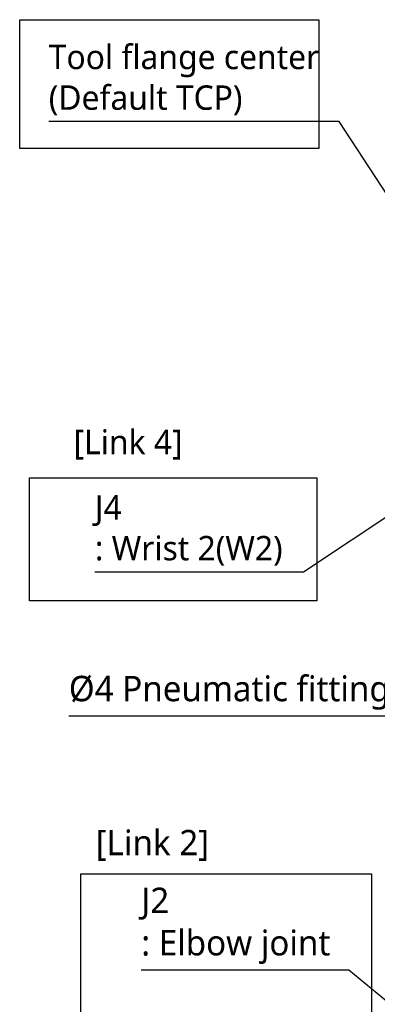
# Model space of a CAD drawing. Header units: millimetres. Extents: x 0 to 5219, y 0 to 2970.
# Tile 160 of 232: x 1462 to 1743, y 1639 to 2414. Entities that reach past the tile are written whole.
import ezdxf

# ---------------------------------------------------------------- set-up
doc = ezdxf.new("R2010")
doc.units = ezdxf.units.MM
doc.header["$LTSCALE"] = 0.2
doc.layers.add('05_Section Line', color=3, linetype='Continuous')
doc.styles.add('Rainbow-5.0 Style', font='malgunsl.ttf')
doc.dimstyles.new('Rainbow-5.0 Style', dxfattribs={"dimtxt": 4, "dimasz": 2.5, "dimexe": 1, "dimexo": 1, "dimgap": 1, "dimtad": 1, "dimdsep": 46, "dimtxsty": 'Rainbow-5.0 Style', "dimcen": 0, "dimclrd": 251, "dimclre": 251, "dimclrt": 7, "dimazin": 3, "dimtp": 0.1, "dimtm": 0.1, "dimtfac": 0.61, "dimtmove": 0, "dimatfit": 3, "dimfxl": 1, "dimlwd": -1, "dimlwe": -1, "dimarcsym": 1})

msp = doc.modelspace()

# ---------------------------------------------------------------- linework, layer by layer
at = {"layer": '05_Section Line'}
for points in [[(1462.055, 2414.095), (1697.255, 2414.095), (1697.255, 2312.638), (1462.055, 2312.638)], [(1469.859, 2053.572), (1695.774, 2053.572), (1695.774, 1956.858), (1469.859, 1956.858)], [(1510.122, 1741.808), (1738.642, 1741.808), (1738.642, 997.624), (1510.122, 997.624)]]:
    msp.add_lwpolyline(points, close=True, dxfattribs=at)

# ---------------------------------------------------------------- texts
at = {"color": 7, "attachment_point": 7, "style": 'Rainbow-5.0 Style'}
for s, insert, char_height in [('Tool flange center\\P(Default TCP)', (1484.917, 2338.919), 19.2), ('[Link 4]', (1504.439, 2067.897), 19.2), ('J4\\P: Wrist 2(W2)', (1521.176, 1984.397), 19.2), ('%%C4 Pneumatic fittings x 4EA', (1500.681, 1871.009), 20), ('[Link 2]', (1521.806, 1752.051), 20), ('J2\\P: Elbow joint', (1557.639, 1670.986), 20)]:
    msp.add_mtext(s, dxfattribs=dict(at, insert=insert, char_height=char_height))

# ---------------------------------------------------------------- leaders
at = {"annotation_type": 0, "has_hookline": 1, "hookline_direction": 1}
for points, text_width in [([(1775.908, 2237.896), (1713.317, 2333.919), (1700.817, 2333.919)], 210.9), ([(1888.551, 2114.857), (1685.332, 1979.397), (1672.832, 1979.397)], 146.656), ([(2001.659, 2012.846), (1855.121, 1866.009), (1842.621, 1866.009)], 336.941), ([(1860.609, 1550.596), (1720.945, 1665.986), (1708.445, 1665.986)], 145.806)]:
    msp.add_leader(points, dimstyle='Rainbow-5.0 Style', override={"dimscale": 5}, dxfattribs=dict(at, text_width=text_width))

doc.saveas('drawing.dxf')
